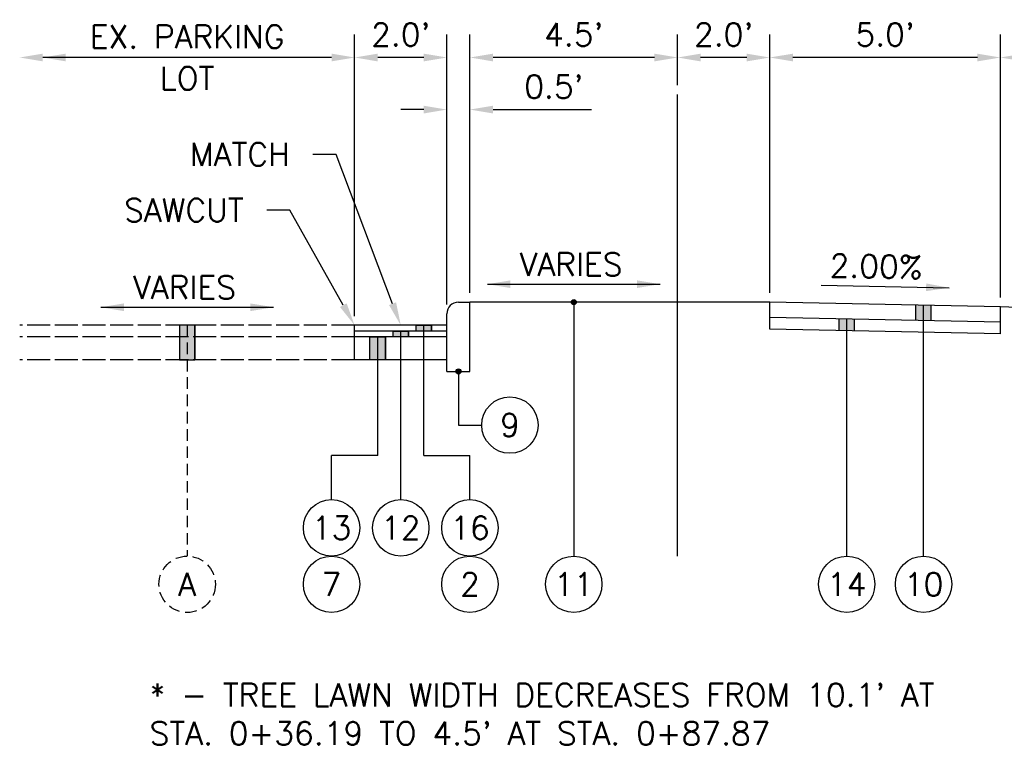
# Model space of a CAD drawing. Extents: x 1490311 to 1490501, y 656428 to 657058.
# Tile 3 of 15: x 1490330 to 1490351, y 656568 to 656584. Entities that reach past the tile are written whole.
import ezdxf
from ezdxf import colors
from ezdxf.entities.mleader import LeaderData, LeaderLine
from ezdxf.enums import TextEntityAlignment as Align
from ezdxf.math import Vec2, Vec3

# ---------------------------------------------------------------- set-up
doc = ezdxf.new("R2010")
doc.units = 0
doc.header["$MEASUREMENT"] = 0
doc.header["$PDMODE"] = 34
doc.header["$PDSIZE"] = 0.004
for name, pattern in [('C', [0.6, 0.5, -0.1]), ('HIDDEN', [0.375, 0.25, -0.125]), ('rowpr', [0])]:
    doc.linetypes.add(name, pattern=pattern)
for name, color, linetype in [('E-PAVEMENT', 27, 'C'), ('P-CURB', 6, 'Continuous'), ('P-GROUND', 3, 'Continuous'), ('P-LABEL', 7, 'Continuous'), ('P-PAVEMENT', 6, 'Continuous'), ('P-WALK', 4, 'Continuous'), ('P_ROFW-WCCL', 1, 'rowpr')]:
    doc.layers.add(name, color=color, linetype=linetype)
doc.styles.get("Standard").update_dxf_attribs({"font": 'simplex.shx'})
doc.dimstyles.new('COEC', dxfattribs={"dimscale": 13.9, "dimtxt": 0.18, "dimasz": 0.18, "dimexe": 0.18, "dimexo": 0.0625, "dimgap": 0.09, "dimtad": 1, "dimzin": 0, "dimdsep": 46, "dimtxsty": 'Standard', "dimcen": 0.09, "dimclrd": 256, "dimclre": 256, "dimclrt": 256, "dimaunit": 1, "dimadec": 4, "dimazin": 0, "dimtfac": 1, "dimtofl": 0, "dimtmove": 0, "dimatfit": 3, "dimfxl": 1, "dimtolj": 1, "dimtzin": 0, "dimlwd": -1, "dimlwe": -1, "dimarcsym": 0})

# ---------------------------------------------------------------- blocks, each defined once
blk = doc.blocks.new('*D391')
at = {"layer": 'Defpoints', "color": 0, "transparency": 16777216}
for p in [(1490350.783, 656582.809), (1490350.783, 656577.409), (1490355.283, 656577.229)]:
    blk.add_point(p, dxfattribs=at)
at = {"layer": 'P-LABEL', "transparency": 16777216}
for p, q in [((1490350.783, 656577.609), (1490350.783, 656583.309)), ((1490355.283, 656577.429), (1490355.283, 656583.309)), ((1490354.783, 656582.809), (1490351.283, 656582.809))]:
    blk.add_line(p, q, dxfattribs=at)
for points in [[(1490351.283, 656582.892), (1490351.283, 656582.725), (1490350.783, 656582.809)], [(1490354.783, 656582.892), (1490354.783, 656582.725), (1490355.283, 656582.809)]]:
    blk.add_solid(points, dxfattribs=at)
at = {"layer": 'P-LABEL', "transparency": 16777216, "insert": (1490353.033, 656583.306), "char_height": 0.5, "attachment_point": 5}
blk.add_mtext("\\A1;4.5'*", dxfattribs=at)
blk = doc.blocks.new('*D392')
at = {"layer": 'Defpoints', "color": 0, "transparency": 16777216}
for p in [(1490345.783, 656582.809), (1490345.783, 656577.509), (1490350.783, 656577.409)]:
    blk.add_point(p, dxfattribs=at)
at = {"layer": 'P-LABEL', "transparency": 16777216}
for p, q in [((1490345.783, 656577.709), (1490345.783, 656583.309)), ((1490350.783, 656577.609), (1490350.783, 656583.309)), ((1490350.283, 656582.809), (1490346.283, 656582.809))]:
    blk.add_line(p, q, dxfattribs=at)
for points in [[(1490346.283, 656582.892), (1490346.283, 656582.725), (1490345.783, 656582.809)], [(1490350.283, 656582.892), (1490350.283, 656582.725), (1490350.783, 656582.809)]]:
    blk.add_solid(points, dxfattribs=at)
at = {"layer": 'P-LABEL', "transparency": 16777216, "insert": (1490348.283, 656583.306), "char_height": 0.5, "attachment_point": 5}
blk.add_mtext("\\A1;5.0'", dxfattribs=at)
blk = doc.blocks.new('*D400')
at = {"layer": 'Defpoints', "color": 0, "transparency": 16777216}
for p in [(1490343.783, 656582.809), (1490343.783, 656582.009), (1490345.783, 656577.509)]:
    blk.add_point(p, dxfattribs=at)
at = {"layer": 'P-LABEL', "transparency": 16777216}
for p, q in [((1490343.783, 656582.209), (1490343.783, 656583.309)), ((1490345.783, 656577.709), (1490345.783, 656583.309)), ((1490345.283, 656582.809), (1490344.283, 656582.809))]:
    blk.add_line(p, q, dxfattribs=at)
for points in [[(1490344.283, 656582.892), (1490344.283, 656582.725), (1490343.783, 656582.809)], [(1490345.283, 656582.892), (1490345.283, 656582.725), (1490345.783, 656582.809)]]:
    blk.add_solid(points, dxfattribs=at)
at = {"layer": 'P-LABEL', "transparency": 16777216, "insert": (1490344.783, 656583.306), "char_height": 0.5, "attachment_point": 5}
blk.add_mtext("\\A1;2.0'", dxfattribs=at)
blk = doc.blocks.new('*D401')
at = {"layer": 'Defpoints', "color": 0, "transparency": 16777216}
for p in [(1490339.283, 656582.809), (1490343.783, 656582.009), (1490339.283, 656577.509)]:
    blk.add_point(p, dxfattribs=at)
at = {"layer": 'P-LABEL', "transparency": 16777216}
for p, q in [((1490339.283, 656577.709), (1490339.283, 656583.309)), ((1490343.783, 656582.209), (1490343.783, 656583.309)), ((1490343.283, 656582.809), (1490339.783, 656582.809))]:
    blk.add_line(p, q, dxfattribs=at)
for points in [[(1490339.783, 656582.892), (1490339.783, 656582.725), (1490339.283, 656582.809)], [(1490343.283, 656582.892), (1490343.283, 656582.725), (1490343.783, 656582.809)]]:
    blk.add_solid(points, dxfattribs=at)
at = {"layer": 'P-LABEL', "transparency": 16777216, "insert": (1490341.533, 656583.306), "char_height": 0.5, "attachment_point": 5}
blk.add_mtext("\\A1;4.5'", dxfattribs=at)
blk = doc.blocks.new('*D402')
at = {"layer": 'Defpoints', "color": 0, "transparency": 16777216}
for p in [(1490339.283, 656581.681), (1490339.283, 656577.509), (1490338.783, 656577.259)]:
    blk.add_point(p, dxfattribs=at)
at = {"layer": 'P-LABEL', "transparency": 16777216}
for p, q in [((1490338.783, 656577.459), (1490338.783, 656582.181)), ((1490339.283, 656577.709), (1490339.283, 656582.181)), ((1490338.283, 656581.681), (1490337.783, 656581.681)), ((1490339.783, 656581.681), (1490341.921, 656581.681))]:
    blk.add_line(p, q, dxfattribs=at)
for points in [[(1490338.283, 656581.764), (1490338.283, 656581.597), (1490338.783, 656581.681)], [(1490339.783, 656581.764), (1490339.783, 656581.597), (1490339.283, 656581.681)]]:
    blk.add_solid(points, dxfattribs=at)
at = {"layer": 'P-LABEL', "transparency": 16777216, "insert": (1490341.102, 656582.178), "char_height": 0.5, "attachment_point": 5}
blk.add_mtext("\\A1;0.5'", dxfattribs=at)
blk = doc.blocks.new('*D403')
at = {"layer": 'Defpoints', "color": 0, "transparency": 16777216}
for p in [(1490336.783, 656582.809), (1490338.783, 656577.259), (1490336.783, 656577.009)]:
    blk.add_point(p, dxfattribs=at)
at = {"layer": 'P-LABEL', "transparency": 16777216}
for p, q in [((1490336.783, 656577.209), (1490336.783, 656583.309)), ((1490338.783, 656577.459), (1490338.783, 656583.309)), ((1490338.283, 656582.809), (1490337.283, 656582.809))]:
    blk.add_line(p, q, dxfattribs=at)
for points in [[(1490337.283, 656582.892), (1490337.283, 656582.725), (1490336.783, 656582.809)], [(1490338.283, 656582.892), (1490338.283, 656582.725), (1490338.783, 656582.809)]]:
    blk.add_solid(points, dxfattribs=at)
at = {"layer": 'P-LABEL', "transparency": 16777216, "insert": (1490337.783, 656583.306), "char_height": 0.5, "attachment_point": 5}
blk.add_mtext("\\A1;2.0'", dxfattribs=at)

msp = doc.modelspace()

# ---------------------------------------------------------------- hatches: boundary and pattern name
at = {"layer": 'P-LABEL'}
h = msp.add_hatch(color=256, dxfattribs=at)
h.dxf.hatch_style = 1
edge = h.paths.add_edge_path()
edge.add_arc((1490341.533, 656577.509), 0.055, 0, 360)
h = msp.add_hatch(color=256, dxfattribs=at)
h.dxf.hatch_style = 1
h.paths.add_polyline_path([(1490348.95, 656577.446), (1490349.283, 656577.439), (1490349.283, 656577.106), (1490348.95, 656577.113)])
h = msp.add_hatch(color=256, dxfattribs=at)
h.dxf.hatch_style = 1
h.paths.add_polyline_path([(1490347.283, 656577.146), (1490347.616, 656577.139), (1490347.616, 656576.889), (1490347.283, 656576.896)])
h = msp.add_hatch(color=256, dxfattribs=at)
h.dxf.hatch_style = 1
h.paths.add_polyline_path([(1490332.986, 656577.009), (1490332.986, 656576.259), (1490333.32, 656576.259), (1490333.32, 656577.009)])
h = msp.add_hatch(color=256, dxfattribs=at)
h.dxf.hatch_style = 1
h.paths.add_polyline_path([(1490337.616, 656576.884), (1490337.949, 656576.884), (1490337.949, 656576.759), (1490337.616, 656576.759)])
h = msp.add_hatch(color=256, dxfattribs=at)
h.dxf.hatch_style = 1
h.paths.add_polyline_path([(1490338.116, 656576.884), (1490338.116, 656577.009), (1490338.449, 656577.009), (1490338.449, 656576.884)])
h = msp.add_hatch(color=256, dxfattribs=at)
h.dxf.hatch_style = 1
h.paths.add_polyline_path([(1490337.116, 656576.759), (1490337.449, 656576.759), (1490337.449, 656576.259), (1490337.116, 656576.259)])
h = msp.add_hatch(color=256, dxfattribs=at)
h.dxf.hatch_style = 1
edge = h.paths.add_edge_path()
edge.add_arc((1490339.033, 656576.009), 0.055, 0, 360)

# ---------------------------------------------------------------- linework, layer by layer
at = {"layer": 'E-PAVEMENT', "flags": 128}
for points in [[(1490336.783, 656577.009), (1490329.523, 656577.009)], [(1490336.783, 656576.759), (1490329.523, 656576.759)], [(1490336.783, 656576.259), (1490329.523, 656576.259)]]:
    msp.add_lwpolyline(points, dxfattribs=at)
at = {"layer": 'P-CURB', "flags": 128}
for points in [[(1490339.033, 656577.509), (1490339.283, 656577.509)], [(1490339.283, 656576.009), (1490339.283, 656577.509)], [(1490338.783, 656576.009), (1490338.783, 656577.259)], [(1490338.783, 656576.009), (1490339.283, 656576.009)]]:
    msp.add_lwpolyline(points, dxfattribs=at)
at = {"layer": 'P-CURB'}
msp.add_arc((1490339.033, 656577.259), 0.25, 90, 180, dxfattribs=at)
at = {"layer": 'P-GROUND', "flags": 128}
for points in [[(1490343.783, 656577.509), (1490339.283, 656577.509)], [(1490345.783, 656577.509), (1490343.783, 656577.509)], [(1490355.283, 656577.229), (1490350.783, 656577.409)]]:
    msp.add_lwpolyline(points, dxfattribs=at)
at = {"layer": 'P-LABEL'}
for p, q in [((1490336.783, 656577.209), (1490336.783, 656583.309)), ((1490336.283, 656582.809), (1490330.023, 656582.809))]:
    msp.add_line(p, q, dxfattribs=at)
for points in [[(1490339.662, 656577.899), (1490343.403, 656577.899)], [(1490346.894, 656577.877), (1490349.672, 656577.821)], [(1490331.282, 656577.399), (1490335.024, 656577.399)]]:
    msp.add_lwpolyline(points, dxfattribs=at)
at = {"layer": 'P-LABEL', "flags": 128}
for points in [[(1490341.533, 656577.509), (1490341.533, 656572.009)], [(1490348.949, 656577.113), (1490348.949, 656577.446)], [(1490349.116, 656572.009), (1490349.116, 656577.442)], [(1490349.283, 656577.106), (1490349.283, 656577.439)], [(1490347.283, 656576.896), (1490347.283, 656577.146)], [(1490347.45, 656572.009), (1490347.45, 656577.143)], [(1490347.616, 656576.889), (1490347.616, 656577.139)], [(1490332.986, 656577.009), (1490332.986, 656576.259)], [(1490332.986, 656577.009), (1490332.986, 656576.259), (1490333.32, 656576.259), (1490333.32, 656577.009), (1490332.986, 656577.009)], [(1490333.32, 656577.009), (1490333.32, 656576.259)], [(1490337.616, 656576.759), (1490337.616, 656576.884)], [(1490337.616, 656576.884), (1490337.949, 656576.884), (1490337.949, 656576.759), (1490337.616, 656576.759), (1490337.616, 656576.884)], [(1490337.783, 656573.232), (1490337.783, 656576.884)], [(1490337.949, 656576.759), (1490337.949, 656576.884)], [(1490338.116, 656576.884), (1490338.116, 656577.009)], [(1490338.116, 656576.884), (1490338.116, 656577.009), (1490338.449, 656577.009), (1490338.449, 656576.884), (1490338.116, 656576.884)], [(1490338.283, 656574.187), (1490338.283, 656577.009)], [(1490338.449, 656576.884), (1490338.449, 656577.009)], [(1490337.116, 656576.259), (1490337.116, 656576.759)], [(1490337.116, 656576.759), (1490337.449, 656576.759), (1490337.449, 656576.259), (1490337.116, 656576.259), (1490337.116, 656576.759)], [(1490337.283, 656574.187), (1490337.283, 656576.759)], [(1490337.449, 656576.259), (1490337.449, 656576.759)], [(1490339.033, 656576.009), (1490339.033, 656574.848)], [(1490339.033, 656574.848), (1490339.539, 656574.848)], [(1490337.283, 656574.187), (1490336.283, 656574.187)], [(1490336.283, 656573.232), (1490336.283, 656574.187)], [(1490338.283, 656574.187), (1490339.283, 656574.187)], [(1490339.283, 656573.232), (1490339.283, 656574.187)]]:
    msp.add_lwpolyline(points, dxfattribs=at)
at = {"layer": 'P-LABEL', "linetype": 'HIDDEN', "flags": 128}
msp.add_lwpolyline([(1490333.153, 656577.009), (1490333.153, 656572.009)], dxfattribs=at)
at = {"layer": 'P-LABEL'}
for centre, radius in [((1490341.533, 656577.509), 0.055), ((1490339.033, 656576.009), 0.055), ((1490340.15, 656574.848), 0.611), ((1490336.283, 656572.621), 0.611), ((1490337.783, 656572.621), 0.611), ((1490339.283, 656572.621), 0.611), ((1490336.283, 656571.398), 0.611), ((1490339.283, 656571.398), 0.611), ((1490341.533, 656571.398), 0.611), ((1490347.45, 656571.398), 0.611), ((1490349.116, 656571.398), 0.611)]:
    msp.add_circle(centre, radius, dxfattribs=at)
at = {"layer": 'P-LABEL', "linetype": 'HIDDEN'}
msp.add_circle((1490333.153, 656571.398), 0.611, dxfattribs=at)
at = {"layer": 'P-LABEL'}
for points in [[(1490330.023, 656582.892), (1490330.023, 656582.725), (1490329.523, 656582.809)], [(1490330.523, 656582.892), (1490330.523, 656582.725), (1490330.023, 656582.809)], [(1490336.283, 656582.892), (1490336.283, 656582.725), (1490336.783, 656582.809)], [(1490340.162, 656577.816), (1490339.662, 656577.899), (1490340.162, 656577.982)], [(1490342.903, 656577.816), (1490343.403, 656577.899), (1490342.903, 656577.982)], [(1490349.17, 656577.748), (1490349.672, 656577.821), (1490349.173, 656577.915)], [(1490331.782, 656577.316), (1490331.282, 656577.399), (1490331.782, 656577.482)], [(1490334.524, 656577.316), (1490335.024, 656577.399), (1490334.524, 656577.482)]]:
    msp.add_solid(points, dxfattribs=at)
at = {"layer": 'P-PAVEMENT', "flags": 128}
for points in [[(1490338.783, 656576.009), (1490338.783, 656577.259)], [(1490338.783, 656577.009), (1490336.783, 656577.009)], [(1490336.783, 656576.259), (1490336.783, 656577.009)], [(1490338.783, 656576.884), (1490336.783, 656576.884)], [(1490338.783, 656576.759), (1490336.783, 656576.759)], [(1490338.783, 656576.259), (1490336.783, 656576.259)]]:
    msp.add_lwpolyline(points, dxfattribs=at)
at = {"layer": 'P-WALK', "flags": 128}
for points in [[(1490345.783, 656576.926), (1490345.783, 656577.509)], [(1490350.783, 656577.409), (1490345.783, 656577.509)], [(1490350.783, 656576.826), (1490350.783, 656577.409)], [(1490350.783, 656577.076), (1490345.783, 656577.176)], [(1490350.783, 656576.826), (1490345.783, 656576.926)]]:
    msp.add_lwpolyline(points, dxfattribs=at)
at = {"layer": 'P_ROFW-WCCL', "flags": 128}
msp.add_lwpolyline([(1490343.783, 656572.009), (1490343.783, 656582.009)], dxfattribs=at)

# ---------------------------------------------------------------- texts
at = {"layer": 'P-LABEL'}
for s, rotation, p in [('VARIES', 360, (1490341.477, 656578.331)), ('2.00%%%', 358.8542, (1490348.086, 656578.285)), ('VARIES', 360, (1490333.097, 656577.831))]:
    msp.add_text(s, height=0.5, rotation=rotation, dxfattribs=at).set_placement(p, align=Align.MIDDLE_CENTER)
for s, p in [('9', (1490340.15, 656574.848)), ('13', (1490336.283, 656572.621)), ('12', (1490337.783, 656572.621)), ('16', (1490339.283, 656572.621)), ('A', (1490333.153, 656571.398)), ('7', (1490336.283, 656571.398)), ('2', (1490339.283, 656571.398)), ('11', (1490341.533, 656571.398)), ('14', (1490347.45, 656571.398)), ('10', (1490349.116, 656571.398))]:
    msp.add_text(s, height=0.5, dxfattribs=at).set_placement(p, align=Align.MIDDLE_CENTER)
at = {"layer": 'P-LABEL', "char_height": 0.5, "attachment_point": 5}
for s, insert in [('\\A1;EX. PARKING', (1490333.153, 656583.259)), ('\\A1;LOT', (1490333.153, 656582.359))]:
    msp.add_mtext(s, dxfattribs=dict(at, insert=insert))
at = {"layer": 'P-LABEL', "insert": (1490332.341, 656569.253), "char_height": 0.5, "attachment_point": 1}
msp.add_mtext_dynamic_manual_height_columns("* - TREE LAWN WIDTH DECREASES FROM 10.1' AT STA. 0+36.19 TO 4.5' AT STA. 0+87.87", width=18.69174, gutter_width=2.5, heights=[0], dxfattribs=at)

# ---------------------------------------------------------------- dimensions: what is measured, and where the dimension line sits
at = {"layer": 'P-LABEL'}
for base, p1, p2, text, override, picture, middle in [((1490336.783, 656582.809), (1490338.783, 656577.259), (1490336.783, 656577.009), "2.0'", {"dimscale": 4, "dimtxt": 0.125, "dimasz": 0.125, "dimexe": 0.125, "dimexo": 0.05, "dimgap": 0.05}, '*D403', (1490337.783, 656583.306)), ((1490339.283, 656582.809), (1490343.783, 656582.009), (1490339.283, 656577.509), "4.5'", {"dimscale": 4, "dimtxt": 0.125, "dimasz": 0.125, "dimexe": 0.125, "dimexo": 0.05, "dimgap": 0.05, "dimtmove": 1}, '*D401', (1490341.533, 656583.306)), ((1490343.783, 656582.809), (1490345.783, 656577.509), (1490343.783, 656582.009), "2.0'", {"dimscale": 4, "dimtxt": 0.125, "dimasz": 0.125, "dimexe": 0.125, "dimexo": 0.05, "dimgap": 0.05}, '*D400', (1490344.783, 656583.306)), ((1490345.783, 656582.809), (1490350.783, 656577.409), (1490345.783, 656577.509), "5.0'", {"dimscale": 4, "dimtxt": 0.125, "dimasz": 0.125, "dimexe": 0.125, "dimexo": 0.05, "dimgap": 0.05, "dimtmove": 1}, '*D392', (1490348.283, 656583.306)), ((1490350.783, 656582.809), (1490355.283, 656577.229), (1490350.783, 656577.409), "4.5'*", {"dimscale": 4, "dimtxt": 0.125, "dimasz": 0.125, "dimexe": 0.125, "dimexo": 0.05, "dimgap": 0.05}, '*D391', (1490353.033, 656583.306)), ((1490339.283, 656581.681), (1490338.783, 656577.259), (1490339.283, 656577.509), "0.5'", {"dimscale": 4, "dimtxt": 0.125, "dimasz": 0.125, "dimexe": 0.125, "dimexo": 0.05, "dimgap": 0.05}, '*D402', (1490341.102, 656582.178))]:
    dim = msp.add_linear_dim(base=base, p1=p1, p2=p2, text=text, dimstyle='COEC', override=override, dxfattribs=at)
    dim.commit()
    dim.dimension.update_dxf_attribs({"geometry": picture, "text_midpoint": middle})

# ---------------------------------------------------------------- leaders
ml = msp.add_multileader_mtext('Standard', dxfattribs=at)
ml.set_content('MATCH', color=256)
ml.set_leader_properties(color=256, linetype='ByLayer', lineweight=-1)
ml.build(insert=Vec2(0, 0))
ml.multileader.update_dxf_attribs({"dogleg_length": 0.125, "arrow_head_size": 0.5, "scale": 4})
ctx = ml.context
ctx.base_point, ctx.scale, ctx.char_height, ctx.arrow_head_size, ctx.landing_gap_size, ctx.plane_origin = Vec3(1490332.523, 656580.711), 4, 0.5, 0.5, 0.5, Vec3(1490337.783, 656577.009)
ctx.text_align_type = 2
notes = []
notes.append((ctx, [(0, (1, 1, 0), (1490336.38, 656580.711), (-1, 0), 0.5, [(0, [(1490337.783, 656577.009)], 0, [])])]))
ctx.mtext.insert, ctx.mtext.alignment, ctx.mtext.flow_direction = Vec3(1490335.38, 656580.961), 3, 5
ml = msp.add_multileader_mtext('Standard', dxfattribs=at)
ml.set_content('SAWCUT', color=256)
ml.set_leader_properties(color=256, linetype='ByLayer', lineweight=-1)
ml.build(insert=Vec2(0, 0))
ml.multileader.update_dxf_attribs({"dogleg_length": 0.125, "arrow_head_size": 0.5, "scale": 4})
ctx = ml.context
ctx.base_point, ctx.scale, ctx.char_height, ctx.arrow_head_size, ctx.landing_gap_size, ctx.plane_origin = Vec3(1490330.952, 656579.502), 4, 0.5, 0.5, 0.5, Vec3(1490336.783, 656577.009)
ctx.text_align_type = 2
notes.append((ctx, [(0, (1, 1, 0), (1490335.38, 656579.502), (-1, 0), 0.5, [(0, [(1490336.783, 656577.009)], 0, [])])]))
ctx.mtext.insert, ctx.mtext.alignment, ctx.mtext.flow_direction = Vec3(1490334.38, 656579.752), 3, 5
for ctx, leaders in notes:
    for number, flags, end, landing, length, lines in leaders:
        leader = LeaderData()
        leader.index, (leader.has_last_leader_line, leader.has_dogleg_vector, leader.attachment_direction) = number, flags
        leader.last_leader_point, leader.dogleg_vector, leader.dogleg_length = Vec3(end), Vec3(landing), length
        for number, points, colour, breaks in lines:
            line = LeaderLine()
            line.index, line.vertices, line.color, line.breaks = number, Vec3.list(points), colors.encode_raw_color(colour), breaks
            leader.lines.append(line)
        ctx.leaders.append(leader)

doc.saveas('drawing.dxf')
